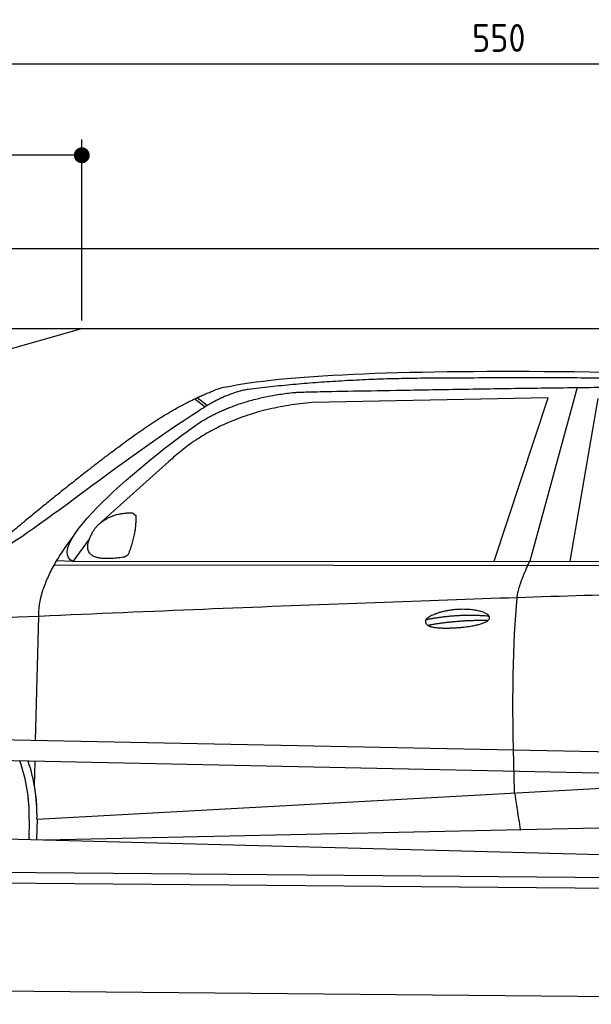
# Model space of a CAD drawing. Header units: millimetres. Extents: x -411 to 6777, y 0 to 7027.
# Tile 4 of 6: x 1744 to 3183, y 4550 to 7027. Entities that reach past the tile are written whole.
import ezdxf

# ---------------------------------------------------------------- set-up
doc = ezdxf.new("R2010")
doc.units = ezdxf.units.MM
doc.layers.add('4', color=3, linetype='Continuous')
for name, color, linetype, lineweight in [('car', 10, 'Continuous', 25), ('Freiraum', 7, 'Continuous', 25), ('Gebäude', 7, 'Continuous', 25), ('Plattform', 7, 'Continuous', 25)]:
    doc.layers.add(name, color=color, linetype=linetype, lineweight=lineweight)
doc.styles.get("Standard").update_dxf_attribs({"font": 'ISOCP.SHX'})
doc.dimstyles.new('GEN-ISO', dxfattribs={"dimscale": 20, "dimtxt": 3.5, "dimasz": 2, "dimexe": 2, "dimexo": 1, "dimgap": 1.5, "dimtad": 1, "dimdec": 1, "dimlfac": 0.1, "dimdsep": 46, "dimtxsty": 'STANDARD', "dimblk": 'PUNKT', "dimcen": 2, "dimclrd": 256, "dimclre": 256, "dimclrt": 2, "dimadec": 0, "dimazin": 0, "dimtp": 0.1, "dimtm": 0.1, "dimtfac": 0.71, "dimtdec": 1, "dimtmove": 2, "dimatfit": 3, "dimldrblk": 'PUNKT', "dimfxl": 2, "dimtolj": 1, "dimarcsym": 0})

# ---------------------------------------------------------------- blocks, each defined once
blk = doc.blocks.new('PUNKT')
at = {"layer": '4', "color": 0, "linetype": 'ByBlock'}
blk.add_line((-0.5, 0), (-1, 0), dxfattribs=at)
at = {"layer": '4', "color": 0, "linetype": 'ByBlock', "const_width": 0.5}
blk.add_lwpolyline([(-0.25, 0, 1), (0.25, 0, 1)], format="xyb", close=True, dxfattribs=at)
blk = doc.blocks.new('*D70')
at = {"layer": '4', "lineweight": -2, "transparency": 16777216}
for p, q in [((200, 6270.9), (200, 6955.8)), ((5700, 6420.9), (5700, 6955.8)), ((240, 6915.8), (5660, 6915.8))]:
    blk.add_line(p, q, dxfattribs=at)
at = {"layer": 'Defpoints', "color": 0, "transparency": 16777216}
for p in [(5700, 6915.8), (5700, 6400.9), (200, 6250.9)]:
    blk.add_point(p, dxfattribs=at)
at = {"layer": '4', "lineweight": -2, "transparency": 16777216, "xscale": 40, "yscale": 40, "zscale": 40, "rotation": 180}
blk.add_blockref('PUNKT', (200, 6915.8), dxfattribs=at)
at = {"layer": '4', "lineweight": -2, "transparency": 16777216, "xscale": 40, "yscale": 40, "zscale": 40}
blk.add_blockref('PUNKT', (5700, 6915.8), dxfattribs=at)
at = {"layer": '4', "color": 2, "transparency": 16777216, "insert": (2950, 6980.8), "char_height": 70, "attachment_point": 5}
blk.add_mtext('550', dxfattribs=at)
blk = doc.blocks.new('Car')
at = {"layer": 'car'}
for p, q in [((3091.3, 6130.1), (2976, 5692.1)), ((2129.2, 6093.1), (2155.3, 6072.8)), ((2135, 6095.8), (2160.6, 6076)), ((3018.2, 6103.7), (2424.5, 6086.3)), ((2886, 5691.2), (3018.2, 6103.7)), ((3077.7, 5693.1), (3144.7, 6102.9)), ((2065, 5934.4), (1895.7, 5780.5)), ((1866.4, 5737), (1825.8, 5681)), ((1825.8, 5681), (4477.6, 5706.7)), ((1778.9, 5671.6), (4422.1, 5692.7)), ((1825.8, 5681), (1784.6, 5681.7)), ((1735.8, 5229.5), (1741.1, 5542)), ((1733.9, 5116.5), (1734.9, 5177.1)), ((1741.2, 5031.9), (3610.1, 5151.1)), ((1741.2, 5031.9), (2764.7, 5097.2)), ((1721.5, 5031.1), (1720.7, 4980.7)), ((1741.2, 5031.9), (1740.4, 4980.3)), ((1761, 4980), (3646.4, 5038.6)), ((1662.5, 4981.6), (3711.5, 4947))]:
    blk.add_line(p, q, dxfattribs=at)
for centre, radius, start, end in [((2243.5, 5952.7), 174.5, 102.8736, 113.54), ((1317, 5037.9), 404.6, 359.0314, 20.1942), ((1317, 5037.9), 424.2, 359.1908, 19.1882), ((1317, 5037.9), 404.6, 359.0315, 10.2025), ((1317, 5037.9), 424.2, 359.1908, 9.6942)]:
    blk.add_arc(centre, radius, start, end, dxfattribs=at)
for points, degree in [([(2204.6, 6122.9), (2491.7, 6187.1), (3376.8, 6181.9), (4549.3, 6129.4)], 3), ([(2735.1, 6150.1), (2492.3, 6147.8), (2263.2, 6117.8)], 2), ([(3699.4, 6144.3), (3351, 6160.5), (2735.1, 6150.1)], 2), ([(2263.2, 6117.8), (2207, 6108.3), (2139, 6062.4)], 2), ([(1921.9, 5957.4), (2062, 6068.9), (2173.8, 6112.7)], 2), ([(2145.6, 6035.7), (2238.9, 6094.3), (2374.3, 6110.7)], 2), ([(2424.5, 6086.3), (2200.6, 6065), (2065, 5934.4)], 2), ([(1625.9, 5703.6), (1661.6, 5700.2), (1961.6, 5951.8), (2139, 6062.4)], 3), ([(1825.8, 5681), (1742.4, 5720.3), (2034.2, 5959.3), (2145.6, 6035.7)], 3), ([(1921.9, 5957.4), (1841.3, 5896.2), (1739.7, 5811.8), (1611.4, 5705.4), (1617.3, 5703.5)], 4), ([(1874.5, 5754.7), (1890.7, 5785.2), (1933.3, 5799.6)], 2), ([(1933.3, 5799.6), (1962, 5805.7), (1974.9, 5804.5)], 2), ([(1965.5, 5700.4), (1986.4, 5753.6), (1983.4, 5798.4)], 2), ([(1974.9, 5804.5), (1981, 5798.5), (1983.4, 5798.4)], 2), ([(1952.1, 5692.6), (1830, 5672.7), (1874.5, 5754.7)], 2), ([(1741.1, 5542), (1737.9, 5625.5), (1825.8, 5743.7)], 2), ([(1952.1, 5692.6), (1958.1, 5694.4), (1965.5, 5700.4)], 2), ([(2944.9, 5599.9), (2947.7, 5630.9), (2976, 5692.1)], 2), ([(4696.9, 5637), (3820.2, 5657.3), (1388.2, 5522.9)], 2), ([(2715.3, 5542.5), (2790.7, 5559.4), (2874.2, 5553.6)], 2), ([(2720.4, 5528.7), (2794.4, 5543.3), (2872.3, 5542.5)], 2)]:
    blk.add_open_spline(points, degree=degree, dxfattribs=at)
for points, degree, knots in [([(2374.3, 6110.7), (2400.9, 6113), (2540.3, 6116.1), (3561.5, 6145.6), (4181.8, 6144.8), (4638.8, 5976.4), (4616.6, 5802.6)], 4, [0.0821318, 0.0821318, 0.0821318, 0.0821318, 0.0821318, 0.258851, 0.508851, 1, 1, 1, 1, 1]), ([(2943.2, 5108.6), (2942.6, 5122.2), (2942, 5135.5), (2941.5, 5148.7), (2934.2, 5338.5), (2935.3, 5488.9), (2944.9, 5599.9)], 3, [0, 0, 0, 0, 0.064923, 0.064923, 0.064923, 1, 1, 1, 1]), ([(2715.3, 5542.5), (2719.5, 5547.6), (2740.5, 5564), (2823.2, 5584.1), (2938.5, 5548), (2829.9, 5519.4), (2745.1, 5520), (2710.7, 5523.5), (2715.3, 5542.5)], 5, [0, 0, 0, 0, 0, 0, 0.300106, 0.500106, 0.700106, 1, 1, 1, 1, 1, 1]), ([(2943.2, 5108.6), (2943.9, 5103.9), (2944.6, 5099.4), (2945.3, 5095.1), (2945.9, 5091.1), (2946.5, 5087.2), (2947.1, 5083.4), (2951.9, 5053.3), (2955.7, 5031.2), (2958.3, 5017.2)], 3, [-0.000011, -0.000011, -0.000011, -0.000011, 0.107576, 0.107576, 0.107576, 0.206414, 0.206414, 0.206414, 1, 1, 1, 1])]:
    blk.add_open_spline(points, degree=degree, knots=knots, dxfattribs=at)
blk = doc.blocks.new('_Dot')
at = {"color": 0, "linetype": 'ByBlock', "lineweight": -2}
blk.add_line((-0.5, 0), (-1, 0), dxfattribs=at)
at = {"color": 0, "linetype": 'ByBlock', "const_width": 0.5}
blk.add_lwpolyline([(-0.25, 0, 1), (0.25, 0, 1)], format="xyb", close=True, dxfattribs=at)
blk = doc.blocks.new('*D76')
at = {"layer": '4', "lineweight": -2, "transparency": 16777216}
for p, q in [((200, 6220.9), (200, 6725.7)), ((1900, 6270), (1900, 6725.7)), ((1860, 6685.7), (240, 6685.7))]:
    blk.add_line(p, q, dxfattribs=at)
at = {"layer": 'Defpoints', "color": 0, "transparency": 16777216}
for p in [(200, 6685.7), (1900, 6250), (200, 6200.9)]:
    blk.add_point(p, dxfattribs=at)
at = {"layer": '4', "lineweight": -2, "transparency": 16777216, "xscale": 40, "yscale": 40, "zscale": 40, "rotation": 180}
blk.add_blockref('_Dot', (200, 6685.7), dxfattribs=at)
at = {"layer": '4', "lineweight": -2, "transparency": 16777216, "xscale": 40, "yscale": 40, "zscale": 40}
blk.add_blockref('_Dot', (1900, 6685.7), dxfattribs=at)
at = {"layer": '4', "color": 2, "transparency": 16777216, "insert": (1050, 6750.7), "char_height": 70, "attachment_point": 5}
blk.add_mtext('170', dxfattribs=at)
blk = doc.blocks.new('Plattform OG 6200 550')
at = {"layer": 'Plattform'}
for p, q in [((5482.3, 5139.6), (348.5, 5242)), ((5481.2, 5083.6), (347.5, 5191)), ((440.2, 4893.6), (5395, 4850.4)), ((446, 4866.5), (5394.8, 4823.4)), ((5437.5, 4550), (372.6, 4594.2))]:
    blk.add_line(p, q, dxfattribs=at)
blk = doc.blocks.new('Gebäude_380_GT225')
at = {"layer": 'Freiraum'}
blk.add_line((500, 5850), (1900, 6250), dxfattribs=at)
at = {"layer": 'Gebäude'}
for p, q in [((5900, 6450.6), (0, 6450.6)), ((200, 6250), (5700, 6250))]:
    blk.add_line(p, q, dxfattribs=at)

msp = doc.modelspace()

# ---------------------------------------------------------------- block references
at = {"layer": 'car', "rotation": 359.4752422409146}
msp.add_blockref('Car', (0, 0), dxfattribs=at)
at = {"layer": 'Gebäude'}
msp.add_blockref('Gebäude_380_GT225', (0, 0), dxfattribs=at)
at = {"layer": 'Plattform'}
msp.add_blockref('Plattform OG 6200 550', (0, 0), dxfattribs=at)

# ---------------------------------------------------------------- dimensions: what is measured, and where the dimension line sits
at = {"layer": '4'}
for base, p1, p2, override, picture, middle in [((5700, 6915.8), (200, 6250.88), (5700, 6400.88), {"dimtdec": 3, "dimtolj": 0}, '*D70', (2950, 6980.8)), ((200, 6685.7), (1900, 6250), (200, 6200.88), {"dimblk1": 'Dot', "dimblk2": 'Dot', "dimsah": 1, "dimtdec": 3, "dimtolj": 0}, '*D76', (1050, 6750.7))]:
    dim = msp.add_linear_dim(base=base, p1=p1, p2=p2, dimstyle='GEN-ISO', override=override, dxfattribs=at)
    dim.commit()
    dim.dimension.update_dxf_attribs({"geometry": picture, "text_midpoint": middle})

doc.saveas('drawing.dxf')
